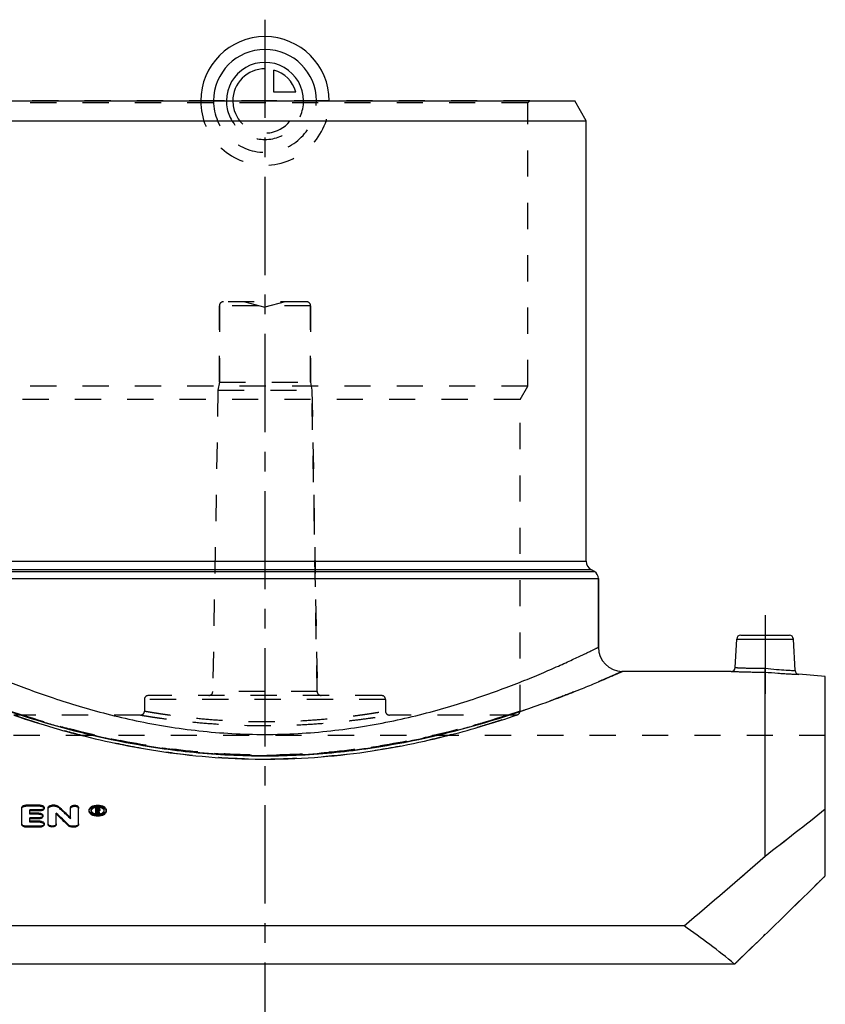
# Model space of a CAD drawing. Header units: millimetres. Extents: x 0 to 1000, y 0 to 1000.
# Tile 3 of 3: x 450 to 651, y 443 to 688. Entities that reach past the tile are written whole.
import ezdxf

# ---------------------------------------------------------------- set-up
doc = ezdxf.new("R2010")
doc.units = ezdxf.units.MM
doc.header["$LTSCALE"] = 65.185185
doc.linetypes.add('CENTER', pattern=[0.6, 0.375, -0.075, 0.075, -0.075])
doc.linetypes.add('HIDDEN', pattern=[0.2, 0.1, -0.1])
for name, color, linetype in [('ACHSEN_S', 7, 'CONTINUOUS'), ('FASEN', 7, 'CONTINUOUS'), ('KOERPER', 7, 'CONTINUOUS'), ('KONST.EL_MIT_GEO', 7, 'CONTINUOUS'), ('KURVEN', 7, 'CONTINUOUS')]:
    doc.layers.add(name, color=color, linetype=linetype)

msp = doc.modelspace()

# ---------------------------------------------------------------- linework, layer by layer
at = {"layer": 'ACHSEN_S', "color": 2, "linetype": 'CENTER'}
msp.add_line((511, 687.97), (511, 312.03), dxfattribs=at)
at = {"layer": 'FASEN', "color": 7, "linetype": 'Continuous'}
for p, q in [((433.89, 667.75), (588.11, 667.75)), ((591, 662.75), (588.11, 667.75)), ((431, 662.75), (591, 662.75)), ((650.5, 524.44), (643.87, 525.02))]:
    msp.add_line(p, q, dxfattribs=at)
at = {"layer": 'KOERPER', "color": 7, "linetype": 'Continuous'}
for p, q in [((591, 553.19), (591, 662.75)), ((594, 531.75), (594, 548.86)), ((627.08, 525.75), (600, 525.75))]:
    msp.add_line(p, q, dxfattribs=at)
at = {"layer": 'KOERPER', "color": 8, "linetype": 'HIDDEN'}
for p, q in [((499.65, 597.75), (499.65, 616.75)), ((522.35, 597.75), (522.35, 616.75)), ((499.65, 597.75), (499.3, 595.75)), ((499.3, 595.75), (522.7, 595.75)), ((499.65, 597.75), (522.35, 597.75)), ((522.35, 597.75), (522.7, 595.75)), ((524.01, 520.73), (522.7, 595.75)), ((481, 518.75), (481, 515.88)), ((541, 518.75), (541, 515.88)), ((480, 514.88), (448.5, 514.88)), ((573.5, 514.88), (542, 514.88)), ((650.5, 509.75), (371.5, 509.75))]:
    msp.add_line(p, q, dxfattribs=at)
at = {"layer": 'KOERPER', "color": 2, "linetype": 'CENTER'}
msp.add_line((635.5, 539.75), (635.5, 520.14), dxfattribs=at)
at = {"layer": 'KONST.EL_MIT_GEO', "color": 8, "linetype": 'HIDDEN'}
for p, q in [((576.9, 667.75), (445.1, 667.75)), ((576.4, 667.25), (445.6, 667.25)), ((576.4, 667.25), (576.9, 667.75)), ((576.4, 596.75), (576.4, 667.25)), ((521.35, 617.75), (500.65, 617.75)), ((506, 617.75), (511, 616.41)), ((516, 617.75), (511, 616.41)), ((499.65, 616.75), (499.65, 597.75)), ((522.35, 616.75), (499.65, 616.75)), ((522.35, 616.75), (522.35, 597.75)), ((576.4, 596.75), (445.6, 596.75)), ((499.3, 595.75), (497.99, 520.73)), ((522.7, 595.75), (524.01, 520.73)), ((574.5, 593.46), (576.4, 596.75)), ((574.5, 593.46), (447.5, 593.46)), ((574.5, 515.88), (574.5, 593.46)), ((540, 519.75), (482, 519.75)), ((524.01, 520.73), (497.99, 520.73)), ((481, 518.75), (481, 515.88)), ((541, 518.75), (481, 518.75)), ((541, 518.75), (541, 515.88)), ((450.55, 514.88), (447.5, 515.88)), ((574.5, 515.88), (571.45, 514.88)), ((572.76, 514.57), (573.82, 514.93)), ((449.93, 514.34), (451.31, 513.89)), ((451.31, 513.89), (452.44, 513.53)), ((452.44, 513.53), (453.74, 513.11)), ((453.74, 513.11), (455.22, 512.66)), ((455.22, 512.66), (456.86, 512.16)), ((565.14, 512.16), (566.78, 512.66)), ((566.78, 512.66), (568.26, 513.11)), ((568.26, 513.11), (569.56, 513.53)), ((569.56, 513.53), (570.69, 513.89)), ((570.69, 513.89), (571.65, 514.21)), ((571.65, 514.21), (572.76, 514.57)), ((456.86, 512.16), (458.66, 511.63)), ((487.41, 505.51), (488.99, 505.31)), ((492.17, 504.93), (493.77, 504.77)), ((528.23, 504.77), (529.83, 504.93)), ((533.01, 505.31), (534.59, 505.51)), ((506.86, 503.96), (508.52, 503.93)), ((518.44, 504.07), (520.08, 504.15)), ((523.36, 504.35), (524.99, 504.48)), ((451.43, 492.2), (451.43, 492.44)), ((455.06, 492.2), (451.43, 492.2)), ((452.42, 490.24), (452.42, 490.48)), ((454.73, 490.24), (452.42, 490.24)), ((454.73, 490.24), (454.73, 490.48)), ((455.06, 492.2), (455.06, 492.44)), ((458.03, 492.2), (458.03, 492.44)), ((458.69, 492.2), (458.03, 492.2)), ((458.69, 492.2), (458.69, 492.44)), ((459.53, 491.93), (459.53, 492.18)), ((467.7, 490.96), (467.7, 491.2)), ((469.27, 491.63), (468.85, 491.63)), ((469.18, 491.09), (469.18, 491.29)), ((469.27, 491.04), (469.18, 491.04)), ((469.27, 491.68), (469.27, 491.87)), ((469.27, 491.04), (469.27, 491.29)), ((469.52, 491.18), (469.52, 491.43)), ((469.6, 490.91), (469.6, 491.16)), ((471, 490.96), (471, 491.2)), ((452.42, 488.2), (452.42, 488.44)), ((455.06, 488.2), (452.42, 488.2)), ((455.06, 488.2), (455.06, 488.44)), ((462.62, 489.04), (462.62, 489.28))]:
    msp.add_line(p, q, dxfattribs=at)
at = {"layer": 'KONST.EL_MIT_GEO', "color": 7, "linetype": 'Continuous'}
for p, q in [((431, 553.19), (591, 553.19)), ((429, 550.6), (593, 550.6)), ((592.25, 551.03), (429.75, 551.03)), ((593, 550.6), (592.25, 551.03)), ((428, 548.86), (594, 548.86)), ((594, 548.86), (594, 531.75)), ((629.45, 534.75), (641.55, 534.75)), ((628.08, 526.7), (628.45, 533.8)), ((628.45, 533.8), (642.55, 533.8)), ((642.96, 525.96), (642.55, 533.8)), ((635.5, 479.78), (635.5, 525.56)), ((650.5, 474.87), (650.5, 524.44)), ((450.44, 487.6), (450.44, 491.87)), ((455.06, 492.44), (451.43, 492.44)), ((452.42, 490.48), (452.42, 491.3)), ((455.06, 491.3), (452.42, 491.3)), ((455.06, 491.06), (452.42, 491.06)), ((454.73, 490.48), (452.42, 490.48)), ((455.06, 491.06), (455.06, 491.3)), ((456.05, 491.63), (456.05, 491.87)), ((457.04, 487.6), (457.04, 491.87)), ((458.69, 492.44), (458.03, 492.44)), ((459.02, 487.6), (459.02, 490.48)), ((462.62, 489.28), (462.62, 491.87)), ((464.61, 487.6), (464.61, 491.87)), ((467.2, 490.96), (467.2, 491.2)), ((468.85, 490.29), (468.85, 491.87)), ((469.27, 491.87), (468.85, 491.87)), ((469.18, 490.53), (468.85, 490.53)), ((469.18, 490.29), (468.85, 490.29)), ((469.18, 491.29), (469.18, 491.68)), ((469.27, 491.68), (469.18, 491.68)), ((469.27, 491.44), (469.18, 491.44)), ((469.27, 491.29), (469.18, 491.29)), ((469.18, 490.29), (469.18, 491.09)), ((469.29, 491.09), (469.18, 491.09)), ((469.29, 490.85), (469.18, 490.85)), ((469.27, 491.44), (469.27, 491.68)), ((469.29, 490.85), (469.29, 491.09)), ((469.5, 490.29), (469.5, 490.53)), ((469.84, 490.53), (469.5, 490.53)), ((469.84, 490.29), (469.5, 490.29)), ((469.52, 491.43), (469.52, 491.54)), ((469.63, 491.09), (469.62, 491.1)), ((469.84, 490.29), (469.84, 490.53)), ((469.85, 491.18), (469.85, 491.54)), ((471.5, 490.96), (471.5, 491.2)), ((452.42, 488.44), (452.42, 489.31)), ((454.73, 489.31), (452.42, 489.31)), ((454.73, 489.07), (452.42, 489.07)), ((455.06, 488.44), (452.42, 488.44)), ((454.73, 489.07), (454.73, 489.31)), ((455.72, 489.66), (455.72, 489.9)), ((456.05, 487.61), (456.05, 487.84)), ((451.43, 487), (451.43, 487.24)), ((455.06, 487.24), (451.43, 487.24)), ((455.06, 487), (451.43, 487)), ((455.06, 487), (455.06, 487.24)), ((462.11, 487.29), (462.11, 487.53)), ((462.95, 487), (462.95, 487.24)), ((463.61, 487.24), (462.95, 487.24)), ((463.61, 487), (462.95, 487)), ((463.61, 487), (463.61, 487.24)), ((615.33, 462.41), (406.67, 462.41)), ((627.92, 452.88), (394.08, 452.88))]:
    msp.add_line(p, q, dxfattribs=at)
at = {"layer": 'KONST.EL_MIT_GEO', "color": 8, "linetype": 'HIDDEN'}
for points in [[(458.66, 511.63), (459.63, 511.36), (460.63, 511.07), (461.68, 510.79), (462.76, 510.49), (463.88, 510.2), (465.03, 509.9), (466.22, 509.6), (467.45, 509.29), (468.71, 508.99), (470, 508.69), (471.32, 508.39), (472.66, 508.1), (474.04, 507.81), (475.44, 507.52), (476.86, 507.24), (478.31, 506.97), (479.78, 506.7), (481.27, 506.44), (482.78, 506.19), (484.31, 505.95), (485.86, 505.73), (487.41, 505.51)], [(534.59, 505.51), (536.14, 505.73), (537.69, 505.95), (539.22, 506.19), (540.73, 506.44), (542.22, 506.7), (543.69, 506.97), (545.14, 507.24), (546.56, 507.52), (547.96, 507.81), (549.34, 508.1), (550.68, 508.39), (552, 508.69), (553.29, 508.99), (554.55, 509.29), (555.78, 509.6), (556.97, 509.9), (558.12, 510.2), (559.24, 510.49), (560.32, 510.79), (561.37, 511.07), (562.37, 511.36)], [(562.37, 511.36), (563.34, 511.63), (565.14, 512.16)], [(488.99, 505.31), (490.57, 505.11), (492.17, 504.93)], [(529.83, 504.93), (531.43, 505.11), (533.01, 505.31)], [(493.77, 504.77), (495.39, 504.62), (497.01, 504.48), (498.64, 504.35), (500.28, 504.25), (501.92, 504.15), (503.56, 504.07)], [(503.56, 504.07), (505.21, 504.01), (506.86, 503.96)], [(508.52, 503.93), (510.17, 503.92), (511.83, 503.92)], [(511.83, 503.92), (513.48, 503.93), (515.14, 503.96)], [(515.14, 503.96), (516.79, 504.01), (518.44, 504.07)], [(520.08, 504.15), (521.72, 504.25), (523.36, 504.35)], [(524.99, 504.48), (526.61, 504.62), (528.23, 504.77)]]:
    msp.add_lwpolyline(points, dxfattribs=at)
for centre, radius, start, end in [((500.65, 616.75), 1, 90, 180), ((521.35, 616.75), 1, 0, 90), ((482, 518.75), 1, 90, 180), ((496.99, 520.75), 1, 270, 359), ((525.01, 520.75), 1, 181, 270), ((540, 518.75), 1, 0, 90), ((480, 515.88), 1, 269.9998, 0.0001), ((542, 515.88), 1, 179.9999, 270.0002), ((573.5, 515.88), 1, 270.0001, 0), ((299.07, 317.13), 237.29, 46.4282, 47.4496), ((468.27, 490.96), 0.566, 173.1116, 180.017), ((468.26, 490.96), 0.562, 167.5675, 173.0796), ((469.32, 489.31), 2.6, 99.6151, 100.2903), ((469.43, 491.29), 0.0844, 0.0031, 10.1562), ((469.35, 491.52), 0.655, 292.3644, 295.9126), ((233.16, 400.67), 253.07, 20.7386, 20.89), ((469.39, 491.44), 0.57, 295.8962, 300.6295), ((470.44, 490.96), 0.562, 6.9356, 12.4151), ((470.44, 490.96), 0.566, 359.9831, 6.9034), ((154.29, 1108.6), 791.82, 307.42556, 308.80516), ((-176.16, 1401.81), 1228.38, 310.116, 311.35764), ((-4121.36, 5350.92), 6822.5, 314.151331, 314.351107)]:
    msp.add_arc(centre, radius, start, end, dxfattribs=at)
at = {"layer": 'KONST.EL_MIT_GEO', "color": 7, "linetype": 'Continuous'}
for centre, radius, start, end in [((593.5, 553.19), 2.5, 180, 240), ((592, 548.86), 2, 0, 60), ((629.45, 533.75), 1, 90, 177), ((641.55, 533.75), 1, 3, 90), ((600, 531.75), 6, 180, 270), ((627.08, 526.75), 1, 269.9995, 357), ((643.96, 526.01), 1, 183, 265.0005), ((291.4, 312.01), 244.85, 45.793, 46.7935), ((291.66, 311.76), 244.67, 45.8388, 46.8392), ((298.83, 317.39), 237.44, 46.3825, 47.404), ((468.25, 491.2), 0.546, 179.8171, 186.8361), ((469.31, 489.36), 2.55, 100.2841, 103.0337), ((469.33, 492.82), 2.58, 258.3176, 261.6647), ((469.34, 489.2), 2.71, 95.7383, 99.5945), ((469.34, 492.93), 2.69, 261.6549, 264.0789), ((469.35, 489.06), 2.86, 88.8439, 95.7497), ((469.35, 493.01), 2.77, 264.0856, 268.8375), ((469.27, 491), 0.437, 86.5882, 90.0265), ((469.27, 491.72), 0.435, 270.1063, 273.6095), ((232.58, 400.58), 253.34, 20.7387, 20.8749), ((469.35, 493.04), 2.8, 268.8224, 273.5603), ((469.43, 491.43), 0.0816, 349.8417, 0.2627), ((469.35, 492.99), 2.75, 273.5646, 275.9463), ((469.37, 492.88), 2.65, 275.9213, 280.8154), ((469.39, 492.77), 2.53, 280.8449, 281.4918), ((470.46, 491.2), 0.545, 353.1874, 0.1971), ((177.96, 1078.42), 753.46, 307.39045, 308.84027), ((-118.1, 1334.39), 1139.42, 310.06752, 311.40612), ((-4457.4, 5696.31), 7304.39, 314.123006, 314.370266)]:
    msp.add_arc(centre, radius, start, end, dxfattribs=at)
for centre, major_axis, ratio, start_param, end_param in [((469.5, 338.25), (-25.15, 187.75), 0.176617, -0.648833, -0.643683), ((469.84, 338.25), (-25.15, 187.75), 0.176617, -0.643625, -0.643114), ((469.84, 338.25), (-25.15, 187.75), 0.176617, 5.634352, 5.639436), ((511, 332.25), (175, 0), 0.926414, 0.83913, 0.932072)]:
    msp.add_ellipse(centre, major_axis=major_axis, ratio=ratio, start_param=start_param, end_param=end_param, dxfattribs=at)
for points, knots in [([(428, 531.75), (428, 531.75), (428.01, 531.75), (428.03, 531.73), (428.06, 531.72), (428.11, 531.7), (428.17, 531.67), (428.27, 531.62), (428.43, 531.54), (428.66, 531.42), (428.94, 531.29), (429.28, 531.12), (429.82, 530.86), (430.62, 530.47), (431.73, 529.94), (433.03, 529.33), (434.51, 528.64), (436.18, 527.87), (438.73, 526.73), (442.33, 525.16), (447.12, 523.19), (452.5, 521.13), (458.42, 519.05), (464.84, 517.01), (471.73, 515.1), (481.63, 512.79), (494.75, 510.66), (511, 509.76), (527.25, 510.66), (540.37, 512.79), (550.27, 515.1), (557.16, 517.01), (563.58, 519.05), (569.5, 521.13), (574.88, 523.19), (579.67, 525.16), (583.27, 526.73), (585.82, 527.87), (587.49, 528.64), (588.97, 529.33), (590.27, 529.94), (591.38, 530.47), (592.18, 530.86), (592.72, 531.12), (593.06, 531.29), (593.34, 531.42), (593.57, 531.54), (593.73, 531.62), (593.83, 531.67), (593.89, 531.7), (593.94, 531.72), (593.97, 531.73), (593.99, 531.75), (594, 531.75), (594, 531.75)], [0, 0, 0, 0, 0.000042, 0.000167, 0.000375, 0.000666, 0.00104, 0.001497, 0.002659, 0.00415, 0.005968, 0.00811, 0.010572, 0.016447, 0.02356, 0.031873, 0.041345, 0.051932, 0.063589, 0.089919, 0.119956, 0.153333, 0.1897, 0.228726, 0.270094, 0.313484, 0.404934, 0.5, 0.595066, 0.686516, 0.729906, 0.771274, 0.8103, 0.846667, 0.880044, 0.910081, 0.936411, 0.948068, 0.958655, 0.968127, 0.97644, 0.983553, 0.989428, 0.99189, 0.994032, 0.99585, 0.997341, 0.998503, 0.99896, 0.999334, 0.999625, 0.999833, 0.999958, 1, 1, 1, 1]), ([(574.55, 515.76), (576.42, 516.39), (579.98, 517.64), (584.98, 519.5), (589.33, 521.21), (592.52, 522.52), (594.72, 523.45), (596.08, 524.03), (597.24, 524.54), (598.2, 524.96), (598.87, 525.25), (599.3, 525.44), (599.55, 525.55), (599.74, 525.63), (599.87, 525.7), (599.96, 525.73), (599.99, 525.75), (600, 525.75)], [0, 0, 0, 0, 0.217397, 0.4132, 0.584939, 0.730088, 0.791914, 0.84618, 0.892613, 0.930968, 0.961034, 0.972903, 0.982638, 0.990225, 0.995652, 0.998912, 1, 1, 1, 1]), ([(627.08, 525.75), (627.09, 525.75), (627.15, 525.75), (627.27, 525.74), (627.47, 525.73), (627.75, 525.72), (628.1, 525.71), (628.71, 525.68), (629.63, 525.65), (630.89, 525.62), (632.87, 525.58), (634.43, 525.56), (635.5, 525.56)], [0, 0, 0, 0, 0.004841, 0.01931, 0.043264, 0.07646, 0.118567, 0.169163, 0.293747, 0.445338, 0.618077, 1, 1, 1, 1]), ([(628.08, 526.7), (628.09, 526.7), (628.14, 526.7), (628.24, 526.69), (628.42, 526.68), (628.67, 526.67), (628.98, 526.65), (629.52, 526.63), (630.33, 526.6), (631.45, 526.56), (632.72, 526.53), (634.1, 526.51), (635.05, 526.51), (635.54, 526.51)], [0, 0, 0, 0, 0.004822, 0.019239, 0.04311, 0.076206, 0.118202, 0.168692, 0.293124, 0.444705, 0.617595, 0.80511, 1, 1, 1, 1]), ([(635.5, 525.56), (635.5, 525.66), (635.52, 525.97), (635.53, 526.29), (635.54, 526.51)], [0, 0, 0, 0, 0.305621, 1, 1, 1, 1]), ([(635.5, 525.56), (636.56, 525.47), (638.11, 525.35), (640.08, 525.22), (641.34, 525.14), (642.25, 525.09), (642.86, 525.06), (643.21, 525.05), (643.48, 525.03), (643.68, 525.03), (643.8, 525.02), (643.86, 525.02), (643.87, 525.02)], [0, 0, 0, 0, 0.382152, 0.5549, 0.706469, 0.830998, 0.88156, 0.92363, 0.956791, 0.980716, 0.995167, 1, 1, 1, 1]), ([(635.54, 526.51), (636.48, 526.42), (638.23, 526.26), (640.29, 526.11), (641.63, 526.03), (642.31, 525.99), (642.72, 525.97), (642.91, 525.96), (642.96, 525.96)], [0, 0, 0, 0, 0.382528, 0.707016, 0.831426, 0.923866, 0.980783, 1, 1, 1, 1]), ([(447.45, 515.76), (456.91, 512.58), (472.1, 508.47), (493.47, 505.32), (511, 504.44), (528.53, 505.32), (549.9, 508.47), (565.09, 512.58), (574.55, 515.76)], [0, 0, 0, 0, 0.231103, 0.363047, 0.5, 0.636953, 0.768897, 1, 1, 1, 1]), ([(450.44, 491.87), (450.44, 491.95), (450.51, 492.12), (450.74, 492.3), (451.06, 492.42), (451.3, 492.44), (451.43, 492.44)], [0, 0, 0, 0, 0.186067, 0.414299, 0.691904, 1, 1, 1, 1]), ([(454.73, 490.48), (454.86, 490.48), (455.1, 490.45), (455.42, 490.34), (455.65, 490.15), (455.72, 489.98), (455.72, 489.9)], [0, 0, 0, 0, 0.305759, 0.582134, 0.811126, 1, 1, 1, 1]), ([(455.06, 492.44), (455.19, 492.44), (455.43, 492.42), (455.75, 492.3), (455.98, 492.12), (456.05, 491.95), (456.05, 491.87)], [0, 0, 0, 0, 0.308065, 0.585652, 0.813894, 1, 1, 1, 1]), ([(456.05, 491.87), (456.05, 491.8), (455.98, 491.63), (455.75, 491.44), (455.43, 491.33), (455.19, 491.3), (455.06, 491.3)], [0, 0, 0, 0, 0.186204, 0.41478, 0.69235, 1, 1, 1, 1]), ([(456.05, 491.63), (456.05, 491.55), (455.98, 491.38), (455.75, 491.2), (455.43, 491.08), (455.19, 491.06), (455.06, 491.06)], [0, 0, 0, 0, 0.186306, 0.415422, 0.689865, 1, 1, 1, 1]), ([(457.04, 491.87), (457.04, 491.95), (457.11, 492.12), (457.34, 492.3), (457.66, 492.42), (457.91, 492.44), (458.03, 492.44)], [0, 0, 0, 0, 0.186067, 0.414299, 0.691904, 1, 1, 1, 1]), ([(458.69, 492.44), (458.86, 492.44), (459.15, 492.4), (459.43, 492.27), (459.53, 492.18)], [0, 0, 0, 0, 0.542606, 1, 1, 1, 1]), ([(462.62, 491.87), (462.62, 491.95), (462.69, 492.12), (462.92, 492.3), (463.24, 492.42), (463.61, 492.46), (463.99, 492.42), (464.3, 492.3), (464.54, 492.12), (464.61, 491.95), (464.61, 491.87)], [0, 0, 0, 0, 0.093031, 0.207131, 0.345946, 0.499988, 0.654047, 0.792872, 0.906966, 1, 1, 1, 1]), ([(467.2, 491.2), (467.2, 491.29), (467.23, 491.46), (467.36, 491.7), (467.57, 491.91), (467.94, 492.17), (468.55, 492.39), (469.35, 492.47), (470.15, 492.39), (470.76, 492.17), (471.14, 491.91), (471.34, 491.7), (471.47, 491.46), (471.5, 491.29), (471.5, 491.2)], [0, 0, 0, 0, 0.045616, 0.094291, 0.148297, 0.208638, 0.346764, 0.5, 0.653236, 0.791362, 0.851703, 0.905709, 0.954384, 1, 1, 1, 1]), ([(471.5, 491.2), (471.5, 491.12), (471.47, 490.95), (471.34, 490.71), (471.14, 490.49), (470.76, 490.23), (470.16, 490), (469.35, 489.91), (468.55, 490), (467.94, 490.23), (467.57, 490.49), (467.36, 490.71), (467.23, 490.95), (467.2, 491.12), (467.2, 491.2)], [0, 0, 0, 0, 0.04558, 0.094424, 0.148669, 0.209197, 0.347286, 0.5, 0.652714, 0.790803, 0.851331, 0.905576, 0.954421, 1, 1, 1, 1]), ([(471.5, 490.96), (471.5, 490.88), (471.47, 490.71), (471.34, 490.47), (471.14, 490.25), (470.76, 489.98), (470.15, 489.76), (469.35, 489.67), (468.55, 489.76), (467.94, 489.98), (467.57, 490.25), (467.36, 490.47), (467.23, 490.71), (467.2, 490.88), (467.2, 490.96)], [0, 0, 0, 0, 0.045561, 0.094398, 0.14873, 0.209239, 0.347345, 0.500006, 0.65267, 0.790784, 0.851361, 0.905633, 0.9545, 1, 1, 1, 1]), ([(471, 491.2), (471, 491.33), (470.89, 491.62), (470.5, 491.92), (469.97, 492.11), (469.35, 492.18), (468.73, 492.11), (468.2, 491.92), (467.81, 491.62), (467.7, 491.33), (467.7, 491.2)], [0, 0, 0, 0, 0.093483, 0.207649, 0.346271, 0.500001, 0.65373, 0.792353, 0.906518, 1, 1, 1, 1]), ([(467.7, 491.14), (467.71, 491.1), (467.74, 490.96), (467.82, 490.84), (467.89, 490.75)], [0, 0, 0, 0, 0.235863, 1, 1, 1, 1]), ([(467.9, 491.41), (467.87, 491.39), (467.79, 491.29), (467.73, 491.17), (467.71, 491.08)], [0, 0, 0, 0, 0.266604, 1, 1, 1, 1]), ([(467.89, 490.75), (468, 490.64), (468.29, 490.44), (468.62, 490.33), (468.8, 490.29)], [0, 0, 0, 0, 0.458145, 1, 1, 1, 1]), ([(468.73, 491.84), (468.65, 491.82), (468.34, 491.74), (468.05, 491.58), (467.9, 491.41)], [0, 0, 0, 0, 0.285008, 1, 1, 1, 1]), ([(469.27, 491.87), (469.34, 491.87), (469.48, 491.86), (469.67, 491.79), (469.81, 491.68), (469.85, 491.58), (469.85, 491.54)], [0, 0, 0, 0, 0.30763, 0.584987, 0.813414, 1, 1, 1, 1]), ([(469.52, 491.54), (469.51, 491.58), (469.46, 491.64), (469.36, 491.68), (469.3, 491.68), (469.27, 491.68)], [0, 0, 0, 0, 0.40676, 0.688092, 1, 1, 1, 1]), ([(469.29, 491.29), (469.32, 491.29), (469.4, 491.3), (469.5, 491.35), (469.51, 491.41)], [0, 0, 0, 0, 0.312124, 1, 1, 1, 1]), ([(470.81, 491.41), (470.65, 491.58), (470.19, 491.83), (469.69, 491.91), (469.41, 491.91)], [0, 0, 0, 0, 0.448969, 1, 1, 1, 1]), ([(469.49, 491.36), (469.48, 491.37), (469.46, 491.39), (469.43, 491.4), (469.41, 491.41)], [0, 0, 0, 0, 0.224419, 1, 1, 1, 1]), ([(469.73, 491.23), (469.72, 491.22), (469.68, 491.19), (469.64, 491.17), (469.6, 491.16)], [0, 0, 0, 0, 0.235494, 1, 1, 1, 1]), ([(469.84, 491.13), (469.83, 491.11), (469.8, 491.04), (469.73, 490.98), (469.68, 490.95)], [0, 0, 0, 0, 0.221766, 1, 1, 1, 1]), ([(469.82, 491.32), (469.81, 491.32), (469.79, 491.28), (469.76, 491.25), (469.73, 491.23)], [0, 0, 0, 0, 0.234235, 1, 1, 1, 1]), ([(469.89, 490.29), (470.08, 490.33), (470.41, 490.44), (470.71, 490.64), (470.81, 490.75)], [0, 0, 0, 0, 0.542064, 1, 1, 1, 1]), ([(470.99, 491.08), (470.98, 491.11), (470.95, 491.23), (470.87, 491.34), (470.81, 491.41)], [0, 0, 0, 0, 0.234043, 1, 1, 1, 1]), ([(470.81, 490.75), (470.84, 490.78), (470.93, 490.89), (470.99, 491.03), (471, 491.14)], [0, 0, 0, 0, 0.270382, 1, 1, 1, 1]), ([(451.43, 487.24), (451.3, 487.24), (451.06, 487.27), (450.74, 487.39), (450.5, 487.58), (450.44, 487.76), (450.44, 487.84)], [0, 0, 0, 0, 0.303056, 0.578211, 0.808298, 1, 1, 1, 1]), ([(455.72, 489.9), (455.72, 489.82), (455.66, 489.64), (455.42, 489.46), (455.1, 489.34), (454.86, 489.31), (454.73, 489.31)], [0, 0, 0, 0, 0.18897, 0.418292, 0.694648, 1, 1, 1, 1]), ([(455.72, 489.66), (455.72, 489.58), (455.65, 489.4), (455.42, 489.22), (455.1, 489.1), (454.86, 489.07), (454.73, 489.07)], [0, 0, 0, 0, 0.189013, 0.418819, 0.69206, 1, 1, 1, 1]), ([(455.06, 488.44), (455.19, 488.44), (455.43, 488.41), (455.75, 488.29), (455.99, 488.1), (456.05, 487.92), (456.05, 487.84)], [0, 0, 0, 0, 0.303484, 0.578658, 0.808393, 1, 1, 1, 1]), ([(456.05, 487.84), (456.05, 487.76), (455.99, 487.59), (455.75, 487.39), (455.43, 487.27), (455.19, 487.24), (455.06, 487.24)], [0, 0, 0, 0, 0.191699, 0.421761, 0.696916, 1, 1, 1, 1]), ([(459.02, 487.84), (459.02, 487.76), (458.96, 487.58), (458.73, 487.39), (458.4, 487.27), (458.03, 487.23), (457.66, 487.27), (457.34, 487.39), (457.11, 487.58), (457.04, 487.76), (457.04, 487.84)], [0, 0, 0, 0, 0.095848, 0.210887, 0.348474, 0.499988, 0.651518, 0.789115, 0.90415, 1, 1, 1, 1]), ([(464.61, 487.84), (464.61, 487.76), (464.54, 487.58), (464.31, 487.39), (463.99, 487.27), (463.74, 487.24), (463.61, 487.24)], [0, 0, 0, 0, 0.1917, 0.421811, 0.696961, 1, 1, 1, 1]), ([(451.43, 487), (451.3, 487), (451.06, 487.03), (450.74, 487.16), (450.5, 487.35), (450.44, 487.52), (450.44, 487.6)], [0, 0, 0, 0, 0.303481, 0.578693, 0.807887, 1, 1, 1, 1]), ([(456.05, 487.61), (456.05, 487.52), (455.99, 487.35), (455.75, 487.16), (455.43, 487.03), (455.19, 487), (455.06, 487)], [0, 0, 0, 0, 0.191717, 0.422237, 0.694292, 1, 1, 1, 1]), ([(459.02, 487.6), (459.02, 487.52), (458.96, 487.35), (458.72, 487.15), (458.4, 487.03), (458.03, 486.99), (457.66, 487.03), (457.34, 487.15), (457.11, 487.35), (457.04, 487.52), (457.04, 487.6)], [0, 0, 0, 0, 0.097179, 0.210599, 0.349628, 0.499729, 0.651355, 0.789242, 0.90318, 1, 1, 1, 1]), ([(462.95, 487.24), (462.79, 487.24), (462.49, 487.28), (462.21, 487.43), (462.11, 487.53)], [0, 0, 0, 0, 0.539356, 1, 1, 1, 1]), ([(462.95, 487), (462.79, 487), (462.49, 487.05), (462.21, 487.19), (462.11, 487.29)], [0, 0, 0, 0, 0.539311, 1, 1, 1, 1]), ([(464.61, 487.6), (464.61, 487.52), (464.54, 487.35), (464.31, 487.16), (463.99, 487.03), (463.74, 487), (463.61, 487)], [0, 0, 0, 0, 0.19201, 0.422309, 0.696368, 1, 1, 1, 1])]:
    msp.add_open_spline(points, degree=3, knots=knots, dxfattribs=at)
at = {"layer": 'KONST.EL_MIT_GEO', "color": 8, "linetype": 'HIDDEN'}
for points, knots in [([(600, 525.75), (599.99, 525.75), (599.95, 525.73), (599.87, 525.69), (599.73, 525.63), (599.53, 525.54), (599.27, 525.43), (598.82, 525.23), (598.12, 524.92), (597.11, 524.48), (595.9, 523.95), (594.47, 523.35), (592.18, 522.38), (588.84, 521.02), (584.3, 519.24), (579.09, 517.31), (573.26, 515.3), (566.86, 513.28), (557.4, 510.6), (544.55, 507.66), (528.14, 505.3), (511, 504.46), (493.86, 505.3), (477.45, 507.66), (464.6, 510.6), (455.14, 513.28), (448.74, 515.3), (442.91, 517.31), (437.7, 519.24), (433.16, 521.02), (429.82, 522.38), (427.53, 523.35), (426.1, 523.95), (424.89, 524.48), (423.88, 524.92), (423.18, 525.23), (422.73, 525.43), (422.47, 525.54), (422.27, 525.63), (422.13, 525.69), (422.05, 525.73), (422.01, 525.75), (422, 525.75)], [0, 0, 0, 0, 0.000169, 0.000676, 0.001521, 0.002701, 0.004215, 0.006061, 0.010736, 0.016698, 0.023912, 0.032339, 0.041935, 0.064444, 0.091043, 0.12133, 0.154915, 0.191428, 0.230517, 0.315074, 0.405891, 0.5, 0.594109, 0.684926, 0.769483, 0.808572, 0.845085, 0.87867, 0.908957, 0.935556, 0.958065, 0.967661, 0.976088, 0.983302, 0.989264, 0.993939, 0.995785, 0.997299, 0.998479, 0.999324, 0.999831, 1, 1, 1, 1]), ([(635.5, 525.56), (635.5, 525.66), (635.52, 525.97), (635.53, 526.29), (635.54, 526.51)], [0, 0, 0, 0, 0.305621, 1, 1, 1, 1]), ([(447.5, 515.88), (447.5, 515.88), (447.51, 515.88), (447.52, 515.87), (447.55, 515.86), (447.6, 515.85), (447.69, 515.82), (447.82, 515.77), (448, 515.71), (448.21, 515.64), (448.46, 515.56), (448.87, 515.42), (449.48, 515.23), (450.31, 514.95), (451.3, 514.64), (452.43, 514.29), (453.69, 513.89), (455.65, 513.3), (458.41, 512.5), (462.09, 511.49), (466.24, 510.43), (470.81, 509.37), (475.76, 508.34), (481.06, 507.38), (488.67, 506.24), (498.68, 505.2), (511, 504.77), (523.32, 505.2), (533.33, 506.24), (540.94, 507.38), (546.24, 508.34), (551.19, 509.37), (555.76, 510.43), (559.91, 511.49), (563.59, 512.5), (566.35, 513.3), (568.31, 513.89), (569.57, 514.29), (570.7, 514.64), (571.69, 514.95), (572.52, 515.23), (573.13, 515.42), (573.54, 515.56), (573.79, 515.64), (574, 515.71), (574.18, 515.77), (574.31, 515.82), (574.4, 515.85), (574.45, 515.86), (574.48, 515.87), (574.49, 515.88), (574.5, 515.88), (574.5, 515.88)], [0, 0, 0, 0, 0.00004, 0.000158, 0.000356, 0.000632, 0.001422, 0.002527, 0.003945, 0.005676, 0.007716, 0.010066, 0.015679, 0.022495, 0.030485, 0.039622, 0.049873, 0.061204, 0.086953, 0.116563, 0.149709, 0.18606, 0.225279, 0.267018, 0.310915, 0.403611, 0.5, 0.596389, 0.689085, 0.732982, 0.774721, 0.81394, 0.850291, 0.883437, 0.913047, 0.938796, 0.950127, 0.960378, 0.969515, 0.977505, 0.984321, 0.989934, 0.992284, 0.994324, 0.996055, 0.997473, 0.998578, 0.999368, 0.999644, 0.999842, 0.99996, 1, 1, 1, 1]), ([(448.5, 514.88), (448.53, 514.87), (448.63, 514.83), (448.86, 514.76), (449.24, 514.63), (449.77, 514.45), (450.46, 514.23), (451.66, 513.83), (453.51, 513.24), (456.13, 512.43), (459.28, 511.5), (462.91, 510.5), (468.61, 509.03), (476.68, 507.24), (487.31, 505.47), (498.9, 504.26), (511, 503.83), (523.1, 504.26), (534.69, 505.47), (545.32, 507.24), (553.39, 509.03), (559.09, 510.5), (562.72, 511.5), (565.87, 512.43), (568.49, 513.24), (570.34, 513.83), (571.54, 514.23), (572.23, 514.45), (572.76, 514.63), (573.14, 514.76), (573.37, 514.83), (573.47, 514.87), (573.5, 514.88)], [0, 0, 0, 0, 0.000637, 0.002543, 0.005712, 0.01013, 0.015777, 0.022631, 0.039848, 0.061525, 0.087366, 0.117054, 0.150258, 0.225854, 0.311388, 0.40388, 0.5, 0.59612, 0.688612, 0.774146, 0.849742, 0.882946, 0.912634, 0.938475, 0.960152, 0.977369, 0.984223, 0.98987, 0.994288, 0.997457, 0.999363, 1, 1, 1, 1]), ([(571.45, 514.88), (563.92, 512.46), (550.47, 508.86), (530.2, 505.62), (511, 504.54), (491.8, 505.62), (471.53, 508.86), (458.08, 512.46), (450.55, 514.88)], [0, 0, 0, 0, 0.193058, 0.338751, 0.5, 0.661249, 0.806942, 1, 1, 1, 1]), ([(480, 514.88), (480.05, 514.87), (480.25, 514.84), (480.7, 514.76), (481.44, 514.64), (482.47, 514.48), (483.77, 514.28), (486.01, 513.96), (489.38, 513.52), (494.01, 513.03), (501.31, 512.45), (509.06, 512.19), (516.97, 512.32), (522.7, 512.61), (527.99, 513.03), (532.62, 513.52), (535.99, 513.96), (538.23, 514.28), (539.53, 514.48), (540.56, 514.64), (541.3, 514.76), (541.75, 514.83), (541.95, 514.87), (542, 514.88)], [0, 0, 0, 0, 0.002452, 0.009777, 0.02189, 0.038649, 0.059865, 0.085307, 0.147762, 0.223516, 0.309674, 0.499987, 0.596992, 0.690326, 0.776484, 0.852238, 0.914693, 0.940135, 0.961351, 0.97811, 0.990223, 0.997548, 1, 1, 1, 1]), ([(481, 515.88), (481, 515.88), (481.02, 515.88), (481.04, 515.87), (481.09, 515.86), (481.15, 515.85), (481.23, 515.84), (481.38, 515.81), (481.6, 515.78), (481.93, 515.72), (482.32, 515.65), (482.78, 515.58), (483.53, 515.45), (484.63, 515.28), (486.14, 515.05), (487.89, 514.81), (489.85, 514.55), (492.02, 514.3), (495.26, 513.96), (499.65, 513.59), (505.21, 513.31), (511, 513.21), (516.79, 513.31), (522.35, 513.59), (526.74, 513.96), (529.98, 514.3), (532.15, 514.55), (534.11, 514.81), (535.86, 515.05), (537.37, 515.28), (538.47, 515.45), (539.22, 515.58), (539.68, 515.65), (540.07, 515.72), (540.4, 515.78), (540.62, 515.81), (540.77, 515.84), (540.85, 515.85), (540.91, 515.86), (540.96, 515.87), (540.98, 515.88), (541, 515.88), (541, 515.88)], [0, 0, 0, 0, 0.000153, 0.000611, 0.001374, 0.002441, 0.003811, 0.005485, 0.009734, 0.015177, 0.021797, 0.029576, 0.038492, 0.059637, 0.085006, 0.114339, 0.147341, 0.183694, 0.223051, 0.309269, 0.402767, 0.5, 0.597233, 0.690731, 0.776949, 0.816306, 0.852659, 0.885661, 0.914994, 0.940363, 0.961508, 0.970424, 0.978203, 0.984823, 0.990266, 0.994515, 0.996189, 0.997559, 0.998626, 0.999389, 0.999847, 1, 1, 1, 1]), ([(450.44, 491.63), (450.44, 491.71), (450.51, 491.88), (450.74, 492.06), (451.06, 492.17), (451.3, 492.2), (451.43, 492.2)], [0, 0, 0, 0, 0.18649, 0.41503, 0.691518, 1, 1, 1, 1]), ([(454.73, 490.24), (454.86, 490.24), (455.1, 490.21), (455.42, 490.09), (455.65, 489.91), (455.72, 489.73), (455.72, 489.66)], [0, 0, 0, 0, 0.309619, 0.581683, 0.812941, 1, 1, 1, 1]), ([(455.06, 492.2), (455.19, 492.2), (455.43, 492.17), (455.75, 492.05), (455.98, 491.88), (456.05, 491.71), (456.05, 491.63)], [0, 0, 0, 0, 0.311838, 0.585092, 0.815637, 1, 1, 1, 1]), ([(457.04, 491.63), (457.04, 491.71), (457.11, 491.88), (457.34, 492.06), (457.66, 492.17), (457.91, 492.2), (458.03, 492.2)], [0, 0, 0, 0, 0.18649, 0.41503, 0.691518, 1, 1, 1, 1]), ([(458.69, 492.2), (458.86, 492.2), (459.15, 492.16), (459.43, 492.02), (459.53, 491.93)], [0, 0, 0, 0, 0.542412, 1, 1, 1, 1]), ([(462.62, 491.63), (462.62, 491.71), (462.69, 491.88), (462.93, 492.06), (463.25, 492.17), (463.62, 492.21), (463.98, 492.17), (464.3, 492.06), (464.54, 491.88), (464.61, 491.71), (464.61, 491.63)], [0, 0, 0, 0, 0.094386, 0.20692, 0.347182, 0.499724, 0.653812, 0.792913, 0.905956, 1, 1, 1, 1]), ([(467.2, 490.96), (467.2, 491.04), (467.23, 491.21), (467.36, 491.45), (467.57, 491.67), (467.95, 491.92), (468.55, 492.14), (469.35, 492.23), (470.15, 492.14), (470.76, 491.92), (471.14, 491.67), (471.34, 491.45), (471.47, 491.21), (471.5, 491.04), (471.5, 490.96)], [0, 0, 0, 0, 0.045599, 0.094283, 0.1484, 0.208748, 0.346901, 0.500006, 0.653115, 0.791275, 0.851692, 0.905749, 0.954462, 1, 1, 1, 1]), ([(467.7, 490.96), (467.7, 490.83), (467.81, 490.54), (468.2, 490.24), (468.73, 490.04), (469.35, 489.97), (469.97, 490.04), (470.5, 490.24), (470.89, 490.54), (471, 490.83), (471, 490.96)], [0, 0, 0, 0, 0.094137, 0.208109, 0.34679, 0.500042, 0.652511, 0.791931, 0.905446, 1, 1, 1, 1]), ([(469.27, 491.63), (469.34, 491.63), (469.48, 491.61), (469.67, 491.54), (469.81, 491.44), (469.85, 491.34), (469.85, 491.29)], [0, 0, 0, 0, 0.305944, 0.584182, 0.812301, 1, 1, 1, 1]), ([(469.27, 491.04), (469.3, 491.04), (469.36, 491.05), (469.46, 491.08), (469.52, 491.14), (469.52, 491.18)], [0, 0, 0, 0, 0.311593, 0.591663, 1, 1, 1, 1]), ([(455.06, 488.2), (455.19, 488.2), (455.43, 488.17), (455.75, 488.05), (455.99, 487.86), (456.05, 487.68), (456.05, 487.61)], [0, 0, 0, 0, 0.307372, 0.578259, 0.810251, 1, 1, 1, 1]), ([(647.93, 472.36), (648.14, 472.57), (649, 473.41), (649.86, 474.25), (650.5, 474.87)], [0, 0, 0, 0, 0.252106, 1, 1, 1, 1]), ([(627.92, 452.88), (628.17, 453.12), (629.16, 454.08), (630.15, 455.04), (630.89, 455.76)], [0, 0, 0, 0, 0.251285, 1, 1, 1, 1])]:
    msp.add_open_spline(points, degree=3, knots=knots, dxfattribs=at)
at = {"layer": 'KONST.EL_MIT_GEO', "color": 7, "linetype": 'Continuous'}
for points in [[(469.41, 491.41), (469.38, 491.43), (469.33, 491.43), (469.29, 491.44)], [(469.85, 491.43), (469.85, 491.39), (469.83, 491.36), (469.82, 491.32)], [(469.85, 491.18), (469.85, 491.17), (469.84, 491.15), (469.84, 491.13)]]:
    msp.add_open_spline(points, degree=3, dxfattribs=at)
at = {"layer": 'KONST.EL_MIT_GEO', "color": 8, "linetype": 'HIDDEN'}
for points in [[(469.5, 491.34), (469.5, 491.35), (469.49, 491.35), (469.49, 491.36)], [(469.51, 491.31), (469.51, 491.32), (469.51, 491.33), (469.5, 491.34)]]:
    msp.add_open_spline(points, degree=3, dxfattribs=at)
at = {"layer": 'KURVEN', "color": 40, "linetype": 'Continuous'}
for p, q in [((511, 677.35), (511, 667.75)), ((513.2, 669.95), (513.2, 675.44)), ((518.69, 669.95), (513.2, 669.95))]:
    msp.add_line(p, q, dxfattribs=at)
at = {"layer": 'KURVEN', "color": 8, "linetype": 'HIDDEN'}
msp.add_line((527, 667.75), (495, 667.75), dxfattribs=at)
at = {"layer": 'KURVEN', "color": 40, "linetype": 'Continuous'}
for radius, start, end in [(16, 0, 180), (12.8, 0, 180), (9.6, 0, 180.0001), (8, 90, 180.0001), (8, 15.962, 74.038)]:
    msp.add_arc((511, 667.75), radius, start, end, dxfattribs=at)
at = {"layer": 'KURVEN', "color": 8, "linetype": 'HIDDEN'}
for radius, start in [(16, 180), (12.8, 180), (9.6, 180.0001), (8, 180.0001)]:
    msp.add_arc((511, 667.75), radius, start, 360, dxfattribs=at)

doc.saveas('drawing.dxf')
